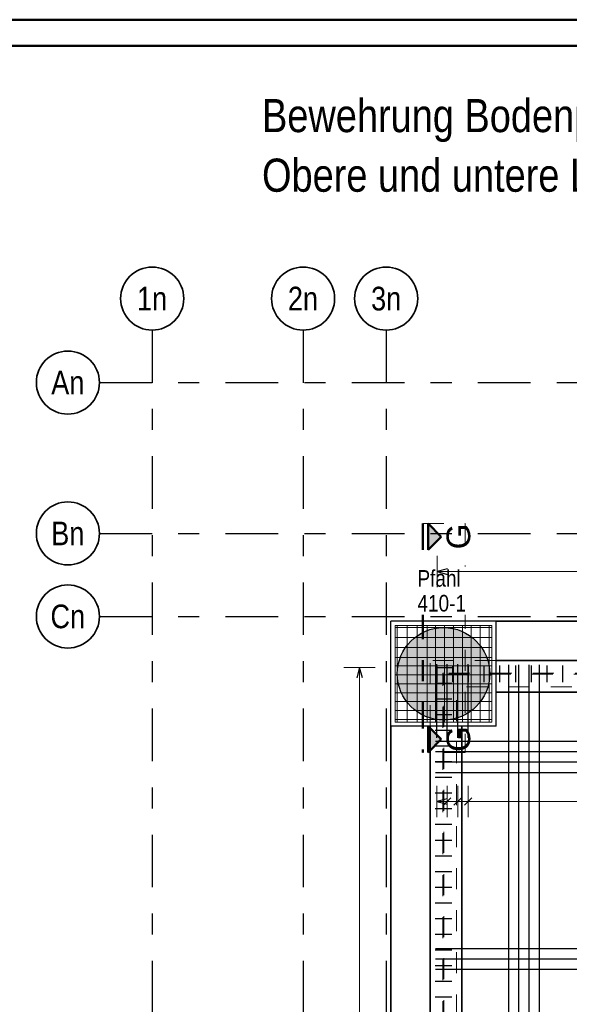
# Model space of a CAD drawing. Header units: millimetres. Extents: x -2.7 to 34.1, y -3.5 to 21.
# Tile 35 of 62: x 1.3 to 3.9, y 16.3 to 21. Entities that reach past the tile are written whole.
import ezdxf
from ezdxf.enums import TextEntityAlignment as Align

# ---------------------------------------------------------------- set-up
doc = ezdxf.new("R2010")
doc.units = ezdxf.units.MM
for name, pattern in [('DASHDOT', [1, 0.5, -0.25, 0, -0.25]), ('DASHDOTX2', [2, 1, -0.5, 0, -0.5]), ('HIDDEN', [0.375, 0.25, -0.125])]:
    doc.linetypes.add(name, pattern=pattern)
for name, color, linetype, lineweight in [('Achsen', 7, 'Continuous', 20), ('Nplo Bewehrung', 7, 'Continuous', 20), ('Schnittlinien', 7, 'Continuous', 20)]:
    doc.layers.add(name, color=color, linetype=linetype, lineweight=lineweight)
doc.styles.add('Arial', font='arial.ttf')
doc.styles.add('Arial Narrow', font='ARIALN.TTF')

msp = doc.modelspace()

# ---------------------------------------------------------------- hatches: boundary and pattern name
at = {"lineweight": 25, "true_color": 0x0000ff}
for points in [[(3.260549, 18.565871), (3.198049, 18.628371), (3.198049, 18.503371)], [(3.260549, 17.602304), (3.198049, 17.664804), (3.198049, 17.539804)]]:
    msp.add_hatch(color=5, dxfattribs=at).paths.add_polyline_path(points)
at = {"lineweight": 25, "true_color": 0xd7ffd7}
msp.add_hatch(color=254, dxfattribs=at).paths.add_polyline_path([(3.491394, 17.913851), (3.491374, 17.916818), (3.491314, 17.919783), (3.491214, 17.922748), (3.491074, 17.925711), (3.490894, 17.928672), (3.490675, 17.93163), (3.490415, 17.934585), (3.490115, 17.937536), (3.489776, 17.940483), (3.489397, 17.943425), (3.488979, 17.946361), (3.488521, 17.949292), (3.488023, 17.952216), (3.487486, 17.955134), (3.48691, 17.958043), (3.486295, 17.960945), (3.48564, 17.963838), (3.484947, 17.966722), (3.484214, 17.969597), (3.483443, 17.972461), (3.482634, 17.975315), (3.481786, 17.978158), (3.4809, 17.980988), (3.479976, 17.983807), (3.479013, 17.986613), (3.478014, 17.989406), (3.476976, 17.992185), (3.475901, 17.994949), (3.474789, 17.997699), (3.47364, 18.000434), (3.472454, 18.003153), (3.471232, 18.005856), (3.469974, 18.008542), (3.468679, 18.01121), (3.467348, 18.013862), (3.465982, 18.016494), (3.46458, 18.019109), (3.463144, 18.021704), (3.461672, 18.024279), (3.460166, 18.026835), (3.458625, 18.02937), (3.457051, 18.031884), (3.455443, 18.034376), (3.453801, 18.036847), (3.452126, 18.039295), (3.450418, 18.04172), (3.448678, 18.044122), (3.446905, 18.046501), (3.445101, 18.048855), (3.443265, 18.051185), (3.441398, 18.05349), (3.439499, 18.055769), (3.437571, 18.058023), (3.435612, 18.06025), (3.433623, 18.062451), (3.431605, 18.064625), (3.429557, 18.066771), (3.427481, 18.06889), (3.425377, 18.07098), (3.423244, 18.073042), (3.421084, 18.075075), (3.418897, 18.077078), (3.416682, 18.079052), (3.414442, 18.080996), (3.412175, 18.08291), (3.409883, 18.084792), (3.407566, 18.086644), (3.405224, 18.088464), (3.402857, 18.090253), (3.400467, 18.092009), (3.398053, 18.093733), (3.395616, 18.095425), (3.393157, 18.097083), (3.390675, 18.098708), (3.388172, 18.1003), (3.385647, 18.101857), (3.383102, 18.103381), (3.380537, 18.10487), (3.377951, 18.106324), (3.375347, 18.107743), (3.372723, 18.109127), (3.370081, 18.110475), (3.367421, 18.111788), (3.364743, 18.113065), (3.362049, 18.114305), (3.359338, 18.115509), (3.356611, 18.116677), (3.353869, 18.117807), (3.351111, 18.118901), (3.348339, 18.119957), (3.345554, 18.120976), (3.342754, 18.121957), (3.339942, 18.1229), (3.337117, 18.123805), (3.33428, 18.124672), (3.331432, 18.125501), (3.328573, 18.126291), (3.325704, 18.127043), (3.322824, 18.127756), (3.319935, 18.12843), (3.317038, 18.129065), (3.314132, 18.12966), (3.311219, 18.130217), (3.308298, 18.130734), (3.30537, 18.131212), (3.302436, 18.13165), (3.299497, 18.132049), (3.296553, 18.132408), (3.293604, 18.132728), (3.29065, 18.133007), (3.287694, 18.133247), (3.284734, 18.133447), (3.281772, 18.133607), (3.278808, 18.133727), (3.275843, 18.133807), (3.272877, 18.133846), (3.269911, 18.133846), (3.266945, 18.133807), (3.26398, 18.133727), (3.261016, 18.133607), (3.258054, 18.133447), (3.255094, 18.133247), (3.252138, 18.133007), (3.249185, 18.132728), (3.246236, 18.132408), (3.243291, 18.132049), (3.240352, 18.13165), (3.237418, 18.131212), (3.234491, 18.130734), (3.23157, 18.130217), (3.228656, 18.12966), (3.22575, 18.129065), (3.222853, 18.12843), (3.219964, 18.127756), (3.217085, 18.127043), (3.214215, 18.126291), (3.211356, 18.125501), (3.208508, 18.124672), (3.205671, 18.123805), (3.202846, 18.1229), (3.200034, 18.121957), (3.197235, 18.120976), (3.194449, 18.119957), (3.191677, 18.118901), (3.18892, 18.117807), (3.186177, 18.116677), (3.18345, 18.115509), (3.180739, 18.114305), (3.178045, 18.113065), (3.175367, 18.111788), (3.172707, 18.110475), (3.170065, 18.109127), (3.167442, 18.107743), (3.164837, 18.106324), (3.162252, 18.10487), (3.159686, 18.103381), (3.157141, 18.101857), (3.154616, 18.1003), (3.152113, 18.098708), (3.149631, 18.097083), (3.147172, 18.095425), (3.144735, 18.093733), (3.142321, 18.092009), (3.139931, 18.090253), (3.137565, 18.088464), (3.135223, 18.086644), (3.132905, 18.084792), (3.130613, 18.08291), (3.128346, 18.080996), (3.126106, 18.079052), (3.123892, 18.077078), (3.121704, 18.075075), (3.119544, 18.073042), (3.117412, 18.07098), (3.115307, 18.06889), (3.113231, 18.066771), (3.111184, 18.064625), (3.109165, 18.062451), (3.107176, 18.06025), (3.105218, 18.058023), (3.103289, 18.055769), (3.101391, 18.05349), (3.099523, 18.051185), (3.097687, 18.048855), (3.095883, 18.046501), (3.09411, 18.044122), (3.09237, 18.04172), (3.090662, 18.039295), (3.088987, 18.036847), (3.087346, 18.034376), (3.085737, 18.031884), (3.084163, 18.02937), (3.082622, 18.026835), (3.081116, 18.024279), (3.079645, 18.021704), (3.078208, 18.019109), (3.076806, 18.016494), (3.07544, 18.013862), (3.074109, 18.01121), (3.072815, 18.008542), (3.071556, 18.005856), (3.070334, 18.003153), (3.069148, 18.000434), (3.067999, 17.997699), (3.066887, 17.994949), (3.065812, 17.992185), (3.064775, 17.989406), (3.063775, 17.986613), (3.062813, 17.983807), (3.061888, 17.980988), (3.061002, 17.978158), (3.060154, 17.975315), (3.059345, 17.972461), (3.058574, 17.969597), (3.057842, 17.966722), (3.057148, 17.963838), (3.056494, 17.960945), (3.055878, 17.958043), (3.055302, 17.955134), (3.054765, 17.952216), (3.054268, 17.949292), (3.053809, 17.946361), (3.053391, 17.943425), (3.053012, 17.940483), (3.052673, 17.937536), (3.052373, 17.934585), (3.052114, 17.93163), (3.051894, 17.928672), (3.051714, 17.925711), (3.051574, 17.922748), (3.051474, 17.919783), (3.051414, 17.916818), (3.051394, 17.913851), (3.051414, 17.910885), (3.051474, 17.90792), (3.051574, 17.904955), (3.051714, 17.901992), (3.051894, 17.899031), (3.052114, 17.896073), (3.052373, 17.893118), (3.052673, 17.890167), (3.053012, 17.88722), (3.053391, 17.884278), (3.053809, 17.881342), (3.054268, 17.878411), (3.054765, 17.875487), (3.055302, 17.872569), (3.055878, 17.86966), (3.056494, 17.866758), (3.057148, 17.863865), (3.057842, 17.860981), (3.058574, 17.858106), (3.059345, 17.855242), (3.060154, 17.852388), (3.061002, 17.849545), (3.061888, 17.846715), (3.062813, 17.843896), (3.063775, 17.84109), (3.064775, 17.838297), (3.065812, 17.835518), (3.066887, 17.832754), (3.067999, 17.830004), (3.069148, 17.827269), (3.070334, 17.82455), (3.071556, 17.821847), (3.072815, 17.819161), (3.074109, 17.816493), (3.07544, 17.813841), (3.076806, 17.811209), (3.078208, 17.808594), (3.079645, 17.805999), (3.081116, 17.803424), (3.082622, 17.800868), (3.084163, 17.798333), (3.085737, 17.795819), (3.087346, 17.793327), (3.088987, 17.790856), (3.090662, 17.788408), (3.09237, 17.785983), (3.09411, 17.783581), (3.095883, 17.781202), (3.097687, 17.778848), (3.099523, 17.776518), (3.101391, 17.774213), (3.103289, 17.771934), (3.105218, 17.76968), (3.107176, 17.767453), (3.109165, 17.765252), (3.111184, 17.763078), (3.113231, 17.760932), (3.115307, 17.758813), (3.117412, 17.756723), (3.119544, 17.754661), (3.121704, 17.752628), (3.123892, 17.750625), (3.126106, 17.748651), (3.128346, 17.746707), (3.130613, 17.744793), (3.132905, 17.742911), (3.135223, 17.741059), (3.137565, 17.739239), (3.139931, 17.73745), (3.142321, 17.735694), (3.144735, 17.733969), (3.147172, 17.732278), (3.149631, 17.73062), (3.152113, 17.728995), (3.154616, 17.727403), (3.157141, 17.725846), (3.159686, 17.724322), (3.162252, 17.722833), (3.164837, 17.721379), (3.167442, 17.71996), (3.170065, 17.718576), (3.172707, 17.717228), (3.175367, 17.715915), (3.178045, 17.714638), (3.180739, 17.713398), (3.18345, 17.712194), (3.186177, 17.711026), (3.18892, 17.709896), (3.191677, 17.708802), (3.194449, 17.707746), (3.197235, 17.706727), (3.200034, 17.705746), (3.202846, 17.704803), (3.205671, 17.703898), (3.208508, 17.703031), (3.211356, 17.702202), (3.214215, 17.701412), (3.217085, 17.70066), (3.219964, 17.699947), (3.222853, 17.699273), (3.22575, 17.698638), (3.228656, 17.698043), (3.23157, 17.697486), (3.234491, 17.696969), (3.237418, 17.696491), (3.240352, 17.696053), (3.243291, 17.695654), (3.246236, 17.695295), (3.249185, 17.694975), (3.252138, 17.694696), (3.255094, 17.694456), (3.258054, 17.694256), (3.261016, 17.694096), (3.26398, 17.693976), (3.266945, 17.693896), (3.269911, 17.693856), (3.272877, 17.693856), (3.275843, 17.693896), (3.278808, 17.693976), (3.281772, 17.694096), (3.284734, 17.694256), (3.287694, 17.694456), (3.29065, 17.694696), (3.293604, 17.694975), (3.296553, 17.695295), (3.299497, 17.695654), (3.302436, 17.696053), (3.30537, 17.696491), (3.308298, 17.696969), (3.311219, 17.697486), (3.314132, 17.698043), (3.317038, 17.698638), (3.319935, 17.699273), (3.322824, 17.699947), (3.325704, 17.70066), (3.328573, 17.701412), (3.331432, 17.702202), (3.33428, 17.703031), (3.337117, 17.703898), (3.339942, 17.704803), (3.342754, 17.705746), (3.345554, 17.706727), (3.348339, 17.707746), (3.351111, 17.708802), (3.353869, 17.709896), (3.356611, 17.711026), (3.359338, 17.712194), (3.362049, 17.713398), (3.364743, 17.714638), (3.367421, 17.715915), (3.370081, 17.717228), (3.372723, 17.718576), (3.375347, 17.71996), (3.377951, 17.721379), (3.380537, 17.722833), (3.383102, 17.724322), (3.385647, 17.725846), (3.388172, 17.727403), (3.390675, 17.728995), (3.393157, 17.73062), (3.395616, 17.732278), (3.398053, 17.733969), (3.400467, 17.735694), (3.402857, 17.73745), (3.405224, 17.739239), (3.407566, 17.741059), (3.409883, 17.742911), (3.412175, 17.744793), (3.414442, 17.746707), (3.416682, 17.748651), (3.418897, 17.750625), (3.421084, 17.752628), (3.423244, 17.754661), (3.425377, 17.756723), (3.427481, 17.758813), (3.429557, 17.760932), (3.431605, 17.763078), (3.433623, 17.765252), (3.435612, 17.767453), (3.437571, 17.76968), (3.439499, 17.771934), (3.441398, 17.774213), (3.443265, 17.776518), (3.445101, 17.778848), (3.446905, 17.781202), (3.448678, 17.783581), (3.450418, 17.785983), (3.452126, 17.788408), (3.453801, 17.790856), (3.455443, 17.793327), (3.457051, 17.795819), (3.458625, 17.798333), (3.460166, 17.800868), (3.461672, 17.803424), (3.463144, 17.805999), (3.46458, 17.808594), (3.465982, 17.811209), (3.467348, 17.813841), (3.468679, 17.816493), (3.469974, 17.819161), (3.471232, 17.821847), (3.472454, 17.82455), (3.47364, 17.827269), (3.474789, 17.830004), (3.475901, 17.832754), (3.476976, 17.835518), (3.478014, 17.838297), (3.479013, 17.84109), (3.479976, 17.843896), (3.4809, 17.846715), (3.481786, 17.849545), (3.482634, 17.852388), (3.483443, 17.855242), (3.484214, 17.858106), (3.484947, 17.860981), (3.48564, 17.863865), (3.486295, 17.866758), (3.48691, 17.86966), (3.487486, 17.872569), (3.488023, 17.875487), (3.488521, 17.878411), (3.488979, 17.881342), (3.489397, 17.884278), (3.489776, 17.88722), (3.490115, 17.890167), (3.490415, 17.893118), (3.490675, 17.896073), (3.490894, 17.899031), (3.491074, 17.901992), (3.491214, 17.904955), (3.491314, 17.90792), (3.491374, 17.910885)])

# ---------------------------------------------------------------- linework, layer by layer
at = {"color": 4, "linetype": 'Continuous', "lineweight": 50}
for p, q in [((29.725, 21.025), (0, 21.025)), ((29.6, 20.9), (0.5, 20.9)), ((3.260549, 18.565871), (3.198049, 18.628371)), ((3.198049, 18.628371), (3.198049, 18.503371)), ((3.198049, 18.503371), (3.260549, 18.565871)), ((3.260549, 17.602304), (3.198049, 17.664804)), ((3.198049, 17.664804), (3.198049, 17.539804)), ((3.198049, 17.539804), (3.260549, 17.602304))]:
    msp.add_line(p, q, dxfattribs=at)
at = {"color": 4, "linetype": 'DASHDOT', "lineweight": 50, "ltscale": 0.25}
msp.add_line((3.173049, 18.628371), (3.173049, 17.539804), dxfattribs=at)
at = {"color": 9, "linetype": 'HIDDEN', "lineweight": 0, "ltscale": 0.25}
for p, q in [((3.173049, 18.628371), (3.374821, 18.628371)), ((3.374821, 18.628371), (3.374821, 17.539804)), ((3.374821, 17.539804), (3.173049, 17.539804))]:
    msp.add_line(p, q, dxfattribs=at)
at = {"color": 5, "linetype": 'Continuous', "lineweight": 18, "ltscale": 2}
for p, q in [((2.946796, 17.94385), (2.796796, 17.94385)), ((2.871796, 11.153851), (2.871796, 17.94385))]:
    msp.add_line(p, q, dxfattribs=at)
at = {"color": 3, "linetype": 'Continuous', "lineweight": 25, "ltscale": 2}
for p, q in [((2.871796, 17.94385), (2.858398, 17.89385)), ((2.885193, 17.89385), (2.871796, 17.94385)), ((3.230694, 17.94385), (3.310694, 17.94385)), ((3.240688, 17.87385), (3.240688, 17.95385)), ((3.315408, 17.87385), (3.315408, 17.95385)), ((3.390128, 17.87385), (3.390128, 17.95385)), ((3.464847, 17.87385), (3.464847, 17.95385)), ((3.539567, 17.87385), (3.539567, 17.95385)), ((3.580914, 11.016351), (3.580914, 17.956351)), ((3.614287, 17.87385), (3.614287, 17.95385)), ((3.629804, 11.016351), (3.629804, 17.956351)), ((3.678693, 11.016351), (3.678693, 17.956351)), ((3.689007, 17.87385), (3.689007, 17.95385)), ((3.727582, 11.016351), (3.727582, 17.956351)), ((3.763727, 17.87385), (3.763727, 17.95385)), ((3.838447, 17.87385), (3.838447, 17.95385)), ((3.230694, 17.869234), (3.310694, 17.869234)), ((3.230694, 17.794619), (3.310694, 17.794619)), ((3.230694, 17.720004), (3.310694, 17.720004)), ((3.230694, 17.645388), (3.310694, 17.645388)), ((3.230694, 17.570773), (3.310694, 17.570773)), ((3.233188, 17.594037), (9.233188, 17.594037)), ((3.233188, 17.544135), (9.233188, 17.544135)), ((3.230694, 17.496158), (3.310694, 17.496158)), ((3.233188, 17.494233), (9.233188, 17.494233)), ((3.233188, 17.444331), (9.233188, 17.444331)), ((3.230694, 17.421542), (3.310694, 17.421542)), ((3.230694, 17.346927), (3.310694, 17.346927)), ((3.230694, 17.272312), (3.310694, 17.272312)), ((3.230694, 17.197696), (3.310694, 17.197696)), ((3.230694, 17.123081), (3.310694, 17.123081)), ((3.230694, 17.048465), (3.310694, 17.048465)), ((3.230694, 16.97385), (3.310694, 16.97385)), ((3.230694, 16.899235), (3.310694, 16.899235)), ((3.230694, 16.824619), (3.310694, 16.824619)), ((3.230694, 16.750004), (3.310694, 16.750004)), ((3.230694, 16.675389), (3.310694, 16.675389)), ((3.230694, 16.600773), (3.310694, 16.600773)), ((3.233188, 16.607629), (9.233188, 16.607629)), ((3.233188, 16.557973), (9.233188, 16.557973)), ((3.230694, 16.526158), (3.310694, 16.526158)), ((3.233188, 16.508317), (9.233188, 16.508317)), ((3.230694, 16.451542), (3.310694, 16.451542)), ((3.230694, 16.376927), (3.310694, 16.376927))]:
    msp.add_line(p, q, dxfattribs=at)
at = {"color": 7, "linetype": 'HIDDEN', "lineweight": 18, "ltscale": 0.25}
for p, q in [((3.208188, 17.663851), (3.208188, 17.976351)), ((3.520688, 17.97635), (3.208188, 17.97635)), ((3.273194, 17.91635), (3.268194, 17.91635)), ((3.268194, 11.05635), (3.268194, 17.91635)), ((11.996401, 17.91635), (3.273194, 17.91635)), ((11.990694, 17.91135), (3.273194, 17.91135)), ((3.273194, 11.06135), (3.273194, 17.91135)), ((11.280694, 17.85135), (3.333194, 17.85135)), ((3.333194, 16.088973), (3.333194, 17.85135))]:
    msp.add_line(p, q, dxfattribs=at)
at = {"layer": 'Achsen', "color": 3, "linetype": 'DASHDOTX2', "lineweight": 25, "ltscale": 0.25}
for p, q in [((1.885894, 19.548436), (1.885894, 6.034417)), ((2.603394, 19.548436), (2.603394, 6.034417)), ((2.998394, 19.548436), (2.998394, 6.034417)), ((1.634894, 19.29885), (12.794115, 19.29885)), ((1.634894, 18.58135), (12.794115, 18.58135)), ((1.634894, 18.18635), (12.794115, 18.18635))]:
    msp.add_line(p, q, dxfattribs=at)
at = {"layer": 'Achsen', "color": 3, "linetype": 'Continuous', "lineweight": 25}
for p, q in [((3.520688, 18.163851), (3.020688, 18.163851)), ((3.020688, 17.663851), (3.020688, 18.163851)), ((3.520688, 17.663851), (3.520688, 18.163851)), ((3.520688, 17.663851), (3.020688, 17.663851))]:
    msp.add_line(p, q, dxfattribs=at)
at = {"layer": 'Achsen', "color": 2, "linetype": 'Continuous', "lineweight": 35}
for p, q in [((5.999532, 18.163851), (3.520688, 18.163851)), ((5.999532, 17.97635), (3.520688, 17.97635)), ((5.999532, 17.826351), (3.520688, 17.826351)), ((3.020688, 15.697496), (3.020688, 17.663851)), ((3.208188, 15.657115), (3.208188, 17.663851)), ((3.358188, 15.649358), (3.358188, 17.663851))]:
    msp.add_line(p, q, dxfattribs=at)
at = {"layer": 'Achsen', "color": 3, "linetype": 'Continuous', "lineweight": 25, "ltscale": 2}
for p, q in [((3.238688, 17.608851), (3.238688, 17.958851)), ((3.288611, 17.608851), (3.288611, 17.958851)), ((3.338534, 17.608851), (3.338534, 17.958851)), ((3.388458, 17.608851), (3.388458, 17.958851)), ((3.288688, 17.319667), (3.238688, 17.306269)), ((3.238688, 17.306269), (3.288688, 17.292872)), ((3.270933, 17.288592), (3.306289, 17.323947)), ((3.320857, 17.288592), (3.356212, 17.323947)), ((3.37078, 17.288592), (3.406135, 17.323947))]:
    msp.add_line(p, q, dxfattribs=at)
at = {"layer": 'Achsen', "color": 5, "linetype": 'Continuous', "lineweight": 18, "ltscale": 2}
for p, q in [((3.238688, 17.381269), (3.238688, 17.231269)), ((3.288611, 17.231269), (3.288611, 17.381269)), ((3.338534, 17.231269), (3.338534, 17.381269)), ((3.388458, 17.231269), (3.388458, 17.381269)), ((12.025188, 17.306269), (3.238688, 17.306269))]:
    msp.add_line(p, q, dxfattribs=at)
at = {"layer": 'Achsen', "color": 2, "linetype": 'Continuous', "lineweight": 35}
for centre in [(1.885894, 19.698436), (2.603394, 19.698436), (2.998394, 19.698436), (1.484894, 19.29885), (1.484894, 18.58135), (1.484894, 18.18635)]:
    msp.add_circle(centre, 0.15, dxfattribs=at)
at = {"layer": 'Nplo Bewehrung', "color": 9, "linetype": 'Continuous', "lineweight": 0, "ltscale": 2}
for p, q in [((3.500688, 18.143851), (3.040688, 18.143851)), ((3.040688, 18.143851), (3.040688, 17.683851)), ((3.043188, 18.134351), (3.498188, 18.134351)), ((3.050188, 17.686351), (3.050188, 18.141351)), ((3.098021, 17.686351), (3.098021, 18.141351)), ((3.145854, 17.686351), (3.145854, 18.141351)), ((3.193688, 17.686351), (3.193688, 18.141351)), ((3.232688, 17.686351), (3.232688, 18.141351)), ((3.275354, 17.686351), (3.275354, 18.141351)), ((3.318021, 17.686351), (3.318021, 18.141351)), ((3.360688, 17.686351), (3.360688, 18.141351)), ((3.403354, 17.686351), (3.403354, 18.141351)), ((3.446021, 17.686351), (3.446021, 18.141351)), ((3.488688, 17.686351), (3.488688, 18.141351)), ((3.500688, 17.683851), (3.500688, 18.143851)), ((3.043188, 18.086518), (3.498188, 18.086518)), ((3.043188, 18.038685), (3.498188, 18.038685)), ((3.043188, 17.990851), (3.498188, 17.990851)), ((3.043188, 17.951851), (3.498188, 17.951851)), ((3.043188, 17.909185), (3.498188, 17.909185)), ((3.043188, 17.866518), (3.498188, 17.866518)), ((3.043188, 17.823851), (3.498188, 17.823851)), ((3.043188, 17.781185), (3.498188, 17.781185)), ((3.040688, 17.746351), (3.040688, 17.683851)), ((3.043188, 17.738518), (3.498188, 17.738518)), ((3.040688, 17.683851), (3.500688, 17.683851)), ((3.040688, 17.683851), (3.103188, 17.683851)), ((3.043188, 17.695851), (3.498188, 17.695851))]:
    msp.add_line(p, q, dxfattribs=at)
at = {"layer": 'Schnittlinien', "color": 3, "linetype": 'Continuous', "lineweight": 25}
msp.add_circle((3.271394, 17.913851), 0.22, dxfattribs=at)

# ---------------------------------------------------------------- texts
at = {"color": 1, "lineweight": 70, "style": 'Arial Narrow'}
for s, p in [('Bewehrung Bodenplatte und Pfähllöpfe   M. 1:50', (2.407997, 20.490173)), ('Obere und untere Lage', (2.407997, 20.206673))]:
    msp.add_text(s, height=0.1575, dxfattribs=at).set_placement(p)
at = {"color": 4, "lineweight": 50, "style": 'Arial'}
for p in [(3.398049, 18.505683), (3.398049, 17.542116)]:
    msp.add_text('G', height=0.1125, rotation=90, dxfattribs=at).set_placement(p)
at = {"layer": 'Achsen', "color": 4, "lineweight": 50, "style": 'Arial Narrow'}
for s, p in [('1n', (1.885094, 19.698436)), ('2n', (2.602594, 19.698436)), ('3n', (2.998394, 19.698436)), ('An', (1.484502, 19.29885)), ('Bn', (1.484502, 18.58135)), ('Cn', (1.484502, 18.186764))]:
    msp.add_text(s, height=0.1125, dxfattribs=at).set_placement(p, align=Align.MIDDLE_CENTER)

# ---------------------------------------------------------------- next in the draw order: texts
at = {"color": 2, "lineweight": 35, "insert": (3.147247, 18.208916), "char_height": 0.07875, "attachment_point": 7, "line_spacing_factor": 0.9, "style": 'Arial Narrow', "bg_fill": 3, "box_fill_scale": 1.2, "bg_fill_color": 256, "bg_fill_true_color": 13158600, "bg_fill_transparency": 0}
msp.add_mtext('Pfahl{\\P}410-1', dxfattribs=at)

# ---------------------------------------------------------------- next in the draw order: linework, layer by layer
at = {"color": 5, "linetype": 'Continuous', "lineweight": 18, "ltscale": 2}
for p, q in [((3.240688, 18.475), (3.240688, 18.325)), ((11.908194, 18.4), (3.240688, 18.4))]:
    msp.add_line(p, q, dxfattribs=at)
at = {"color": 3, "linetype": 'Continuous', "lineweight": 25, "ltscale": 2}
for p, q in [((3.290688, 18.413397), (3.240688, 18.4)), ((3.240688, 18.4), (3.290688, 18.386603))]:
    msp.add_line(p, q, dxfattribs=at)

doc.saveas('drawing.dxf')
